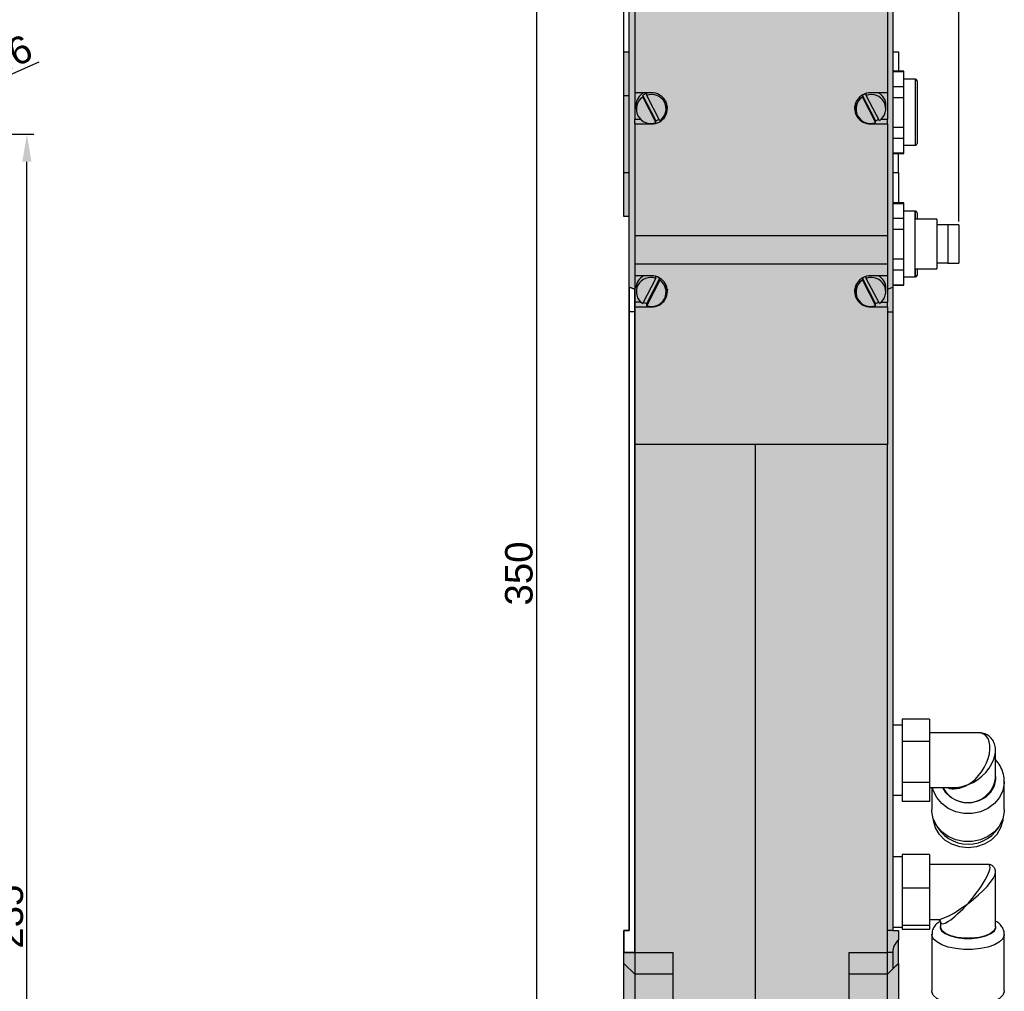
# Model space of a CAD drawing. Header units: millimetres. Extents: x 1690 to 10670, y 1931 to 4673.
# Tile 18 of 48: x 5410 to 5589, y 2395 to 2572. Entities that reach past the tile are written whole.
import ezdxf

# ---------------------------------------------------------------- set-up
doc = ezdxf.new("R2010")
doc.units = ezdxf.units.MM
doc.styles.get("Standard").update_dxf_attribs({"font": 'arial.ttf'})
doc.dimstyles.new('ISO-25', dxfattribs={"dimtxt": 2.5, "dimasz": 2.5, "dimexe": 1.25, "dimexo": 0.625, "dimtad": 1, "dimdec": 0, "dimtxsty": 'Standard', "dimcen": 2.5, "dimadec": 0, "dimazin": 0, "dimtfac": 1, "dimtdec": 0, "dimtmove": 0, "dimatfit": 3, "dimfxl": 0, "dimarcsym": 0})

# ---------------------------------------------------------------- blocks, each defined once
blk = doc.blocks.new('*D215')
at = {"color": 0, "lineweight": -2, "transparency": 16777216}
for p, q in [((5384.4, 2550.96), (5412.47, 2550.96)), ((5411.22, 2320.96), (5411.22, 2545.96)), ((5384.4, 2315.96), (5412.47, 2315.96))]:
    blk.add_line(p, q, dxfattribs=at)
at = {"color": 0, "transparency": 16777216}
for points in [[(5410.39, 2545.96), (5412.06, 2545.96), (5411.22, 2550.96)], [(5410.39, 2320.96), (5412.06, 2320.96), (5411.22, 2315.96)]]:
    blk.add_solid(points, dxfattribs=at)
at = {"layer": 'Defpoints', "color": 0, "transparency": 16777216}
for p in [(5383.77, 2550.96), (5411.22, 2550.96), (5383.77, 2315.96)]:
    blk.add_point(p, dxfattribs=at)
at = {"color": 0, "transparency": 16777216, "insert": (5408.04, 2408.46), "char_height": 5, "attachment_point": 5, "rotation": 90}
blk.add_mtext('235', dxfattribs=at)
blk = doc.blocks.new('*D222')
at = {"color": 0, "lineweight": -2, "transparency": 16777216}
for p, q in [((5413.39, 2564.06), (5391.36, 2554.31)), ((5380.75, 2549.62), (5386.79, 2552.29)), ((5376.18, 2547.6), (5371.61, 2545.58))]:
    blk.add_line(p, q, dxfattribs=at)
at = {"color": 0, "transparency": 16777216}
for points in [[(5391.03, 2555.08), (5391.7, 2553.55), (5386.79, 2552.29)], [(5375.84, 2548.36), (5376.52, 2546.84), (5380.75, 2549.62)]]:
    blk.add_solid(points, dxfattribs=at)
at = {"layer": 'Defpoints', "color": 0, "transparency": 16777216}
for p in [(5386.79, 2552.29), (5380.75, 2549.62)]:
    blk.add_point(p, dxfattribs=at)
at = {"color": 0, "transparency": 16777216, "insert": (5404.83, 2563.9), "char_height": 5, "attachment_point": 5, "rotation": 23.8629}
blk.add_mtext('%%c6.6', dxfattribs=at)
blk = doc.blocks.new('*D225')
at = {"color": 0, "lineweight": -2, "transparency": 16777216}
for p, q in [((5519.92, 2545.86), (5519.92, 2669.62)), ((5575.92, 2668.37), (5524.92, 2668.37)), ((5580.92, 2535.08), (5580.92, 2669.62))]:
    blk.add_line(p, q, dxfattribs=at)
at = {"color": 0, "transparency": 16777216}
for points in [[(5524.92, 2669.2), (5524.92, 2667.53), (5519.92, 2668.37)], [(5575.92, 2669.2), (5575.92, 2667.53), (5580.92, 2668.37)]]:
    blk.add_solid(points, dxfattribs=at)
at = {"layer": 'Defpoints', "color": 0, "transparency": 16777216}
for p in [(5519.92, 2668.37), (5519.92, 2545.24), (5580.92, 2534.46)]:
    blk.add_point(p, dxfattribs=at)
at = {"color": 0, "transparency": 16777216, "insert": (5550.42, 2671.54), "char_height": 5, "attachment_point": 5}
blk.add_mtext('61', dxfattribs=at)
blk = doc.blocks.new('*D226')
at = {"color": 0, "lineweight": -2, "transparency": 16777216}
for p, q in [((5521.29, 2645.96), (5502.77, 2645.96)), ((5504.02, 2640.96), (5504.02, 2300.96)), ((5537.39, 2295.96), (5502.77, 2295.96))]:
    blk.add_line(p, q, dxfattribs=at)
at = {"color": 0, "transparency": 16777216}
for points in [[(5503.19, 2640.96), (5504.86, 2640.96), (5504.02, 2645.96)], [(5503.19, 2300.96), (5504.86, 2300.96), (5504.02, 2295.96)]]:
    blk.add_solid(points, dxfattribs=at)
at = {"layer": 'Defpoints', "color": 0, "transparency": 16777216}
for p in [(5521.92, 2645.96), (5504.02, 2295.96), (5538.01, 2295.96)]:
    blk.add_point(p, dxfattribs=at)
at = {"color": 0, "transparency": 16777216, "insert": (5500.84, 2470.96), "char_height": 5, "attachment_point": 5, "rotation": 90}
blk.add_mtext('350', dxfattribs=at)

msp = doc.modelspace()

# ---------------------------------------------------------------- hatches: boundary and pattern name
h = msp.add_hatch(color=254)
h.dxf.hatch_style = 1
h.paths.add_polyline_path([(5543.92, 2645.47), (5521.92, 2645.47), (5521.92, 2624.81), (5543.92, 2624.81)])
h.paths.add_polyline_path([(5567.92, 2645.47), (5543.92, 2645.47), (5543.92, 2624.81), (5567.92, 2624.81)])
h.paths.add_polyline_path([(5567.92, 2624.81), (5543.92, 2624.81), (5543.92, 2609.43), (5567.92, 2609.43)])
h.paths.add_polyline_path([(5543.92, 2624.81), (5521.92, 2624.81), (5521.92, 2609.43), (5543.92, 2609.43)])
h.paths.add_polyline_path([(5521.92, 2645.47), (5520.92, 2644.53), (5520.92, 2623.87), (5521.92, 2624.81)])
h.paths.add_polyline_path([(5521.92, 2624.81), (5520.92, 2623.87), (5520.92, 2609.77), (5521.92, 2609.43)])
h.paths.add_polyline_path([(5520.92, 2621.96), (5519.92, 2621.96), (5519.92, 2616.96), (5520.92, 2616.96)])
edge = h.paths.add_edge_path()
edge.add_spline(control_points=[(5568.92, 2621.52), (5568.88, 2621.66), (5568.84, 2621.81), (5568.81, 2621.95), (5568.81, 2621.96)], knot_values=[0.74765, 0.74765, 0.74765, 0.74765, 0.981379, 1, 1, 1, 1], degree=3, periodic=0)
edge.add_spline(control_points=[(5568.81, 2621.96), (5568.77, 2622.16), (5568.75, 2622.52), (5568.86, 2622.72), (5568.92, 2622.82)], knot_values=[0, 0, 0, 0, 0.36479, 0.74765, 0.74765, 0.74765, 0.74765], degree=3, periodic=0)
edge.add_line((5568.92, 2622.82), (5568.92, 2623.87))
edge.add_line((5568.92, 2623.87), (5567.92, 2624.81))
edge.add_line((5567.92, 2624.81), (5567.92, 2609.43))
edge.add_line((5567.92, 2609.43), (5568.92, 2609.77))
edge.add_line((5568.92, 2609.77), (5568.92, 2621.52))
edge = h.paths.add_edge_path()
edge.add_line((5569.92, 2621.96), (5568.81, 2621.96))
edge.add_spline(control_points=[(5568.81, 2621.96), (5568.81, 2621.95), (5568.84, 2621.81), (5568.88, 2621.66), (5568.92, 2621.52)], knot_values=[0.74765, 0.74765, 0.74765, 0.74765, 0.76627, 1, 1, 1, 1], degree=3, periodic=0)
edge.add_line((5568.92, 2621.52), (5568.92, 2616.96))
edge.add_line((5568.92, 2616.96), (5569.92, 2616.96))
edge.add_line((5569.92, 2616.96), (5569.92, 2621.96))
h.paths.add_polyline_path([(5568.92, 2644.53), (5567.92, 2645.47), (5567.92, 2624.81), (5568.92, 2623.87)])
h.paths.add_polyline_path([(5567.92, 2645.96), (5567.92, 2645.47), (5568.92, 2644.53), (5568.92, 2644.86), (5568.92, 2644.96)])
h.paths.add_polyline_path([(5567.92, 2645.96), (5543.92, 2645.96), (5543.92, 2645.47), (5567.92, 2645.47)])
h.paths.add_polyline_path([(5543.92, 2645.96), (5521.92, 2645.96), (5521.92, 2645.47), (5543.92, 2645.47)])
h.paths.add_polyline_path([(5521.92, 2645.47), (5521.92, 2645.96), (5520.92, 2644.96), (5520.92, 2644.53)])
h.paths.add_polyline_path([(5531.42, 2606.61), (5543.92, 2606.61), (5543.92, 2609.43), (5521.92, 2609.43), (5521.92, 2574.48), (5529.29, 2574.48, -0.488452)])
h.paths.add_polyline_path([(5567.92, 2609.43), (5543.92, 2609.43), (5543.92, 2606.61), (5558.42, 2606.61, -0.488452), (5560.54, 2574.48), (5567.92, 2574.48)])
h.paths.add_polyline_path([(5558.42, 2606.61), (5543.92, 2606.61), (5531.42, 2606.61), (5532.1, 2604.05), (5557.73, 2604.05)])
edge = h.paths.add_edge_path()
edge.add_line((5558.42, 2606.61), (5557.73, 2604.05))
edge.add_arc((5546.47, 2588.79), 18.96, 5.4144, 53.5688, ccw=False)
edge.add_spline(control_points=[(5565.35, 2590.58), (5565.45, 2590.39), (5565.54, 2590.2), (5565.62, 2589.99)], knot_values=[0, 0, 0, 0, 0.22098, 0.22098, 0.22098, 0.22098], degree=3, periodic=0)
edge.add_line((5565.62, 2589.99), (5565.82, 2589.64))
edge.add_line((5565.82, 2589.64), (5565.91, 2588.91))
edge.add_line((5565.91, 2588.91), (5565.69, 2588.21))
edge.add_line((5565.69, 2588.21), (5565.61, 2588.12))
edge.add_spline(control_points=[(5565.61, 2588.12), (5565.59, 2588.07), (5565.52, 2587.84), (5565.42, 2587.61), (5565.35, 2587.44)], knot_values=[0.795861, 0.795861, 0.795861, 0.795861, 0.840193, 1, 1, 1, 1], degree=3, periodic=0)
edge.add_arc((5546.52, 2589.22), 18.92, 308.8359, 354.6141, ccw=False)
edge.add_line((5558.38, 2574.48), (5558.92, 2574.48))
edge.add_line((5558.92, 2574.48), (5560.54, 2574.48))
edge.add_arc((5546.96, 2589.72), 20.41, 311.7195, 415.8526)
h.paths.add_polyline_path([(5557.73, 2604.05), (5532.1, 2604.05, 0.213261), (5524.48, 2590.58), (5525.28, 2590.99), (5526.18, 2591.06), (5527.04, 2590.79), (5527.7, 2590.21), (5528.07, 2589.44), (5528.07, 2588.58), (5527.7, 2587.81), (5527.04, 2587.23), (5526.18, 2586.96), (5525.28, 2587.03), (5524.48, 2587.44, 0.202445), (5531.45, 2574.48), (5558.38, 2574.48, 0.202444), (5565.35, 2587.44), (5564.55, 2587.03), (5563.65, 2586.96), (5562.8, 2587.23), (5562.13, 2587.81), (5561.76, 2588.58), (5561.76, 2589.44), (5562.13, 2590.21), (5562.8, 2590.79), (5563.65, 2591.06), (5564.55, 2590.99), (5565.35, 2590.58, 0.213261)])
h.paths.add_polyline_path([(5555.44, 2595.69), (5556.49, 2593.93), (5557.21, 2592.02), (5557.57, 2590.02), (5557.57, 2588), (5557.21, 2586), (5556.49, 2584.09), (5555.44, 2582.33), (5554.09, 2580.75), (5552.47, 2579.42), (5550.63, 2578.35), (5548.64, 2577.6), (5546.53, 2577.17), (5544.38, 2577.09), (5542.24, 2577.34), (5540.18, 2577.94), (5538.26, 2578.85), (5536.53, 2580.05), (5535.04, 2581.51), (5533.83, 2583.19), (5532.94, 2585.03), (5532.4, 2586.99), (5532.22, 2589.01), (5532.4, 2591.03), (5532.94, 2592.99), (5533.83, 2594.83), (5535.04, 2596.51), (5536.53, 2597.97), (5538.26, 2599.17), (5540.18, 2600.08), (5542.24, 2600.68), (5544.38, 2600.93), (5546.53, 2600.85), (5548.64, 2600.42), (5550.63, 2599.67), (5552.47, 2598.61), (5554.09, 2597.27)], flags=16)
h.paths.add_polyline_path([(5554.52, 2596.46), (5555.73, 2594.83), (5556.64, 2593.02), (5557.2, 2591.1), (5557.42, 2589.11), (5557.42, 2589.14), (5557.27, 2587.13), (5556.76, 2585.2), (5555.92, 2583.37), (5554.76, 2581.7), (5553.32, 2580.24), (5551.63, 2579.04), (5549.75, 2578.11), (5547.74, 2577.5), (5545.64, 2577.22), (5543.52, 2577.27), (5541.44, 2577.66), (5539.46, 2578.37), (5537.64, 2579.39), (5536.03, 2580.69), (5534.67, 2582.22), (5533.61, 2583.94), (5532.87, 2585.81), (5532.48, 2587.77), (5532.45, 2589.76), (5532.77, 2591.73), (5533.45, 2593.62), (5534.45, 2595.37), (5535.76, 2596.94), (5537.33, 2598.28), (5539.12, 2599.35), (5541.07, 2600.12), (5543.14, 2600.57), (5545.26, 2600.68), (5547.36, 2600.46), (5549.4, 2599.91), (5551.31, 2599.04), (5553.03, 2597.88)], flags=0)
edge = h.paths.add_edge_path(flags=17)
edge.add_line((5532.1, 2604.05), (5531.42, 2606.61))
edge.add_arc((5542.87, 2589.72), 20.41, 124.1474, 228.2805)
edge.add_line((5529.29, 2574.48), (5530.92, 2574.48))
edge.add_line((5530.92, 2574.48), (5531.45, 2574.48))
edge.add_arc((5543.32, 2589.22), 18.92, 185.3859, 231.1641, ccw=False)
edge.add_spline(control_points=[(5524.48, 2587.44), (5524.39, 2587.68), (5524.3, 2587.91), (5524.22, 2588.15)], knot_values=[0, 0, 0, 0, 0.2102, 0.2102, 0.2102, 0.2102], degree=3, periodic=0)
edge.add_line((5524.22, 2588.15), (5524.02, 2588.48))
edge.add_line((5524.02, 2588.48), (5523.92, 2589.2))
edge.add_line((5523.92, 2589.2), (5524.12, 2589.91))
edge.add_line((5524.12, 2589.91), (5524.21, 2590.02))
edge.add_spline(control_points=[(5524.21, 2590.02), (5524.23, 2590.07), (5524.31, 2590.27), (5524.41, 2590.45), (5524.48, 2590.58)], knot_values=[0.782509, 0.782509, 0.782509, 0.782509, 0.840191, 1, 1, 1, 1], degree=3, periodic=0)
edge.add_arc((5543.36, 2588.79), 18.96, 126.4311, 174.5856, ccw=False)
h.paths.add_polyline_path([(5567.92, 2574.48), (5560.54, 2574.48), (5558.92, 2574.48), (5558.38, 2574.48), (5531.45, 2574.48), (5530.92, 2574.48), (5529.29, 2574.48), (5521.92, 2574.48), (5521.92, 2573.8), (5567.92, 2573.8)])
h.paths.add_polyline_path([(5567.92, 2573.8), (5521.92, 2573.8), (5521.92, 2558.48), (5524.92, 2558.48, -1.048214), (5524.92, 2552.84), (5521.92, 2552.84), (5521.92, 2532.45), (5567.92, 2532.45), (5567.92, 2552.84), (5564.92, 2552.84, -1.048213), (5564.92, 2558.48), (5567.92, 2558.48)])
h = msp.add_hatch(color=254)
h.dxf.hatch_style = 1
h.paths.add_polyline_path([(5521.92, 2573.8), (5521.92, 2574.48), (5521.92, 2609.43), (5520.92, 2609.77), (5520.92, 2523.08), (5521.92, 2522.74), (5521.92, 2525.16), (5521.92, 2527.32), (5521.92, 2532.45), (5521.92, 2552.84), (5521.92, 2553.7), (5521.92, 2558.48)])
h.paths.add_polyline_path([(5520.92, 2565.96), (5519.92, 2565.96), (5519.92, 2557.96), (5520.92, 2557.96)])
h.paths.add_polyline_path([(5520.92, 2557.96), (5519.92, 2557.96), (5519.92, 2543.96), (5520.92, 2543.96)])
h.paths.add_polyline_path([(5520.92, 2543.96), (5519.92, 2543.96), (5519.92, 2535.96), (5520.92, 2535.96)])
h.paths.add_polyline_path([(5568.92, 2538.93), (5568.92, 2609.77), (5567.92, 2609.43), (5567.92, 2574.48), (5567.92, 2573.8), (5567.92, 2558.48), (5567.92, 2553.7), (5567.92, 2552.84), (5567.92, 2532.45), (5567.92, 2527.32), (5567.92, 2525.16), (5567.92, 2522.74), (5568.92, 2523.08)])
h.paths.add_polyline_path([(5568.92, 2523.08), (5567.92, 2522.74), (5567.92, 2520.38), (5567.92, 2519.52), (5567.92, 2518.63), (5568.92, 2518.63)])
h.paths.add_polyline_path([(5568.92, 2518.63), (5567.92, 2518.63), (5567.92, 2494.44), (5567.92, 2405.96), (5568.92, 2405.96)])
h = msp.add_hatch(color=254)
h.dxf.hatch_style = 1
h.paths.add_polyline_path([(5537.64, 2368.36), (5532.2, 2368.36, 0.073116), (5532.2, 2367.56), (5537.64, 2367.56, 0.073116)], flags=16)
h.paths.add_polyline_path([(5557.64, 2367.56), (5552.2, 2367.56, 0.863732)])
h.paths.add_polyline_path([(5557.64, 2368.36), (5552.2, 2368.36, 0.073116), (5552.2, 2367.56), (5557.64, 2367.56, 0.073116)])
h.paths.add_polyline_path([(5531.92, 2367.96, 1), (5537.92, 2367.96, 1)])
h.paths.add_polyline_path([(5524.09, 2558.02), (5526.47, 2553.42, 0.891812)], flags=17)
h.paths.add_polyline_path([(5523.37, 2557.69, 0.891812), (5525.75, 2553.1)], flags=17)
h.paths.add_polyline_path([(5523.37, 2557.69), (5523.37, 2558.04, -0.070275), (5524.09, 2558.36), (5524.09, 2558.02, -0.891812), (5526.47, 2553.42), (5526.33, 2553.68, -0.056099), (5525.75, 2553.44), (5525.75, 2553.1, -0.081793), (5524.92, 2552.93), (5524.92, 2552.84, 1.048214), (5524.92, 2558.48), (5521.92, 2558.48), (5521.92, 2553.7), (5522.97, 2553.7, -0.470643)])
h.paths.add_polyline_path([(5522.97, 2553.7), (5521.92, 2553.7), (5521.92, 2552.84), (5524.92, 2552.84), (5524.92, 2552.93, -0.209772)], flags=17)
h.paths.add_polyline_path([(5567.92, 2558.48), (5564.92, 2558.48, 1.048213), (5564.92, 2552.84), (5564.92, 2552.93, -0.75495), (5563.37, 2557.69), (5563.37, 2558.04, -0.070277), (5564.09, 2558.36), (5564.09, 2558.02, -0.819091), (5566.81, 2553.7), (5567.92, 2553.7)])
h.paths.add_polyline_path([(5567.92, 2553.7), (5566.81, 2553.7, -0.042024), (5566.47, 2553.42), (5566.33, 2553.68, -0.056165), (5565.75, 2553.44), (5565.75, 2553.1, -0.081793), (5564.92, 2552.93), (5564.92, 2552.84), (5567.92, 2552.84)], flags=17)
h.paths.add_polyline_path([(5564.09, 2558.02), (5564.09, 2558.36, 0.070277), (5563.37, 2558.04), (5565.75, 2553.44, 0.056165), (5566.33, 2553.68)], flags=17)
h.paths.add_polyline_path([(5565.69, 2588.21), (5565.91, 2588.91), (5565.82, 2589.64), (5565.45, 2590.28), (5564.84, 2590.74), (5564.09, 2590.95), (5563.32, 2590.87), (5562.63, 2590.52), (5562.14, 2589.95), (5561.92, 2589.24), (5562.01, 2588.52), (5562.38, 2587.87), (5562.99, 2587.41), (5563.74, 2587.21), (5564.52, 2587.29), (5565.2, 2587.64)])
h.paths.add_polyline_path([(5563.72, 2588.22), (5563.28, 2588.44), (5563.44, 2588.73, 0.434534), (5563.31, 2589.11), (5563, 2589.26), (5563.23, 2589.68), (5563.55, 2589.52, 0.389611), (5563.95, 2589.65), (5564.11, 2589.94), (5564.55, 2589.72), (5564.39, 2589.43, 0.442173), (5564.53, 2589.04), (5564.53, 2589.04), (5564.83, 2588.9), (5564.6, 2588.48), (5564.28, 2588.63, 0.389592), (5563.88, 2588.51)], flags=16)
h.paths.add_polyline_path([(5527.91, 2588.95), (5527.81, 2589.68), (5527.42, 2590.32), (5526.8, 2590.76), (5526.05, 2590.95), (5525.28, 2590.86), (5524.6, 2590.49), (5524.12, 2589.91), (5523.92, 2589.2), (5524.02, 2588.48), (5524.41, 2587.84), (5525.03, 2587.39), (5525.78, 2587.2), (5526.56, 2587.3), (5527.23, 2587.66), (5527.71, 2588.25)])
h.paths.add_polyline_path([(5526.7, 2588.6), (5526.32, 2588.29), (5526.09, 2588.53, 0.394051), (5525.66, 2588.56), (5525.4, 2588.34), (5525.07, 2588.7), (5525.34, 2588.92, 0.04351), (5525.38, 2588.95), (5525.38, 2588.95), (5525.39, 2588.97, 0.351453), (5525.37, 2589.31), (5525.14, 2589.56), (5525.51, 2589.87), (5525.74, 2589.62, 0.394051), (5526.17, 2589.6), (5526.43, 2589.81), (5526.76, 2589.46), (5526.49, 2589.24, 0.390968), (5526.44, 2588.87), (5526.45, 2588.86, 0.018532), (5526.47, 2588.84)], flags=16)
h = msp.add_hatch(color=254)
h.dxf.hatch_style = 1
h.paths.add_polyline_path([(5537.64, 2368.36), (5532.2, 2368.36, 0.073116), (5532.2, 2367.56), (5537.64, 2367.56, 0.073116)])
h.paths.add_polyline_path([(5563.37, 2557.69, 0.891812), (5565.75, 2553.1)])
h.paths.add_polyline_path([(5564.09, 2558.02), (5566.47, 2553.42, 0.891811)])
h.paths.add_polyline_path([(5524.09, 2558.02), (5524.09, 2558.36, 0.070275), (5523.37, 2558.04), (5525.75, 2553.44, 0.056099), (5526.33, 2553.68)])
h = msp.add_hatch(color=254)
h.dxf.hatch_style = 1
h.paths.add_polyline_path([(5567.92, 2494.44), (5543.92, 2494.44), (5543.92, 2373.16), (5560.92, 2373.16), (5560.92, 2364.16), (5567.92, 2364.16), (5567.92, 2375.96), (5567.92, 2379.96), (5560.92, 2379.96), (5560.92, 2390.96), (5560.92, 2401.96), (5567.92, 2401.96), (5567.92, 2405.96)])
h.paths.add_polyline_path([(5543.92, 2494.44), (5521.92, 2494.44), (5521.92, 2401.96), (5528.92, 2401.96), (5528.92, 2390.96), (5528.92, 2379.96), (5521.92, 2379.96), (5521.92, 2364.16), (5528.92, 2364.16), (5528.92, 2373.16), (5543.92, 2373.16)])
h.paths.add_polyline_path([(5567.92, 2519.52), (5564.92, 2519.52, -0.458431), (5561.98, 2522.63), (5561.96, 2522.71), (5561.98, 2522.66, -0.395527), (5564.92, 2525.16), (5567.92, 2525.16), (5567.92, 2527.32), (5521.92, 2527.32), (5521.92, 2525.16), (5524.92, 2525.16, -1.048214), (5524.92, 2519.52), (5521.92, 2519.52), (5521.92, 2494.44), (5543.92, 2494.44), (5567.92, 2494.44)])
h.paths.add_polyline_path([(5567.92, 2532.45), (5521.92, 2532.45), (5521.92, 2527.32), (5567.92, 2527.32)])
h = msp.add_hatch(color=254)
h.dxf.hatch_style = 1
h.paths.add_polyline_path([(5526.47, 2524.38), (5524.09, 2519.78, 0.891812)], flags=17)
h.paths.add_polyline_path([(5525.75, 2524.71, 0.891813), (5523.37, 2520.11)], flags=17)
h.paths.add_polyline_path([(5525.75, 2524.71), (5525.75, 2525.05, -0.070286), (5526.47, 2524.72), (5526.47, 2524.38, -0.75495), (5524.92, 2519.61), (5524.92, 2519.52, 1.048214), (5524.92, 2525.16), (5521.92, 2525.16), (5521.92, 2520.38), (5521.92, 2519.52), (5524.92, 2519.52), (5524.92, 2519.61, -0.081793), (5524.09, 2519.78), (5524.09, 2520.12, -0.05617), (5523.5, 2520.37), (5523.37, 2520.11, -0.891813)])
h.paths.add_polyline_path([(5526.47, 2524.72, 0.070286), (5525.75, 2525.05), (5525.75, 2524.71), (5523.5, 2520.37, 0.05617), (5524.09, 2520.12)], flags=17)
h.paths.add_polyline_path([(5567.92, 2520.38), (5567.92, 2525.16), (5564.92, 2525.16, 1.048214), (5564.92, 2519.52), (5564.92, 2519.61, -0.75495), (5563.37, 2524.38), (5563.37, 2524.72, -0.070286), (5564.09, 2525.05), (5564.09, 2524.71, -0.891813), (5566.47, 2520.11), (5566.33, 2520.37, -0.05617), (5565.75, 2520.12), (5565.75, 2519.78, -0.081793), (5564.92, 2519.61), (5564.92, 2519.52), (5567.92, 2519.52)])
h.paths.add_polyline_path([(5564.09, 2524.71), (5566.47, 2520.11, 0.891813)], flags=17)
h.paths.add_polyline_path([(5564.09, 2524.71), (5564.09, 2525.05, 0.070286), (5563.37, 2524.72), (5565.75, 2520.12, 0.05617), (5566.33, 2520.37)], flags=17)
h.paths.add_polyline_path([(5563.37, 2524.38, 0.75495), (5564.92, 2519.61, 0.081793), (5565.75, 2519.78)], flags=17)
h = msp.add_hatch(color=254)
h.dxf.hatch_style = 1
h.paths.add_polyline_path([(5520.92, 2405.96), (5519.92, 2405.96), (5519.92, 2401.96), (5521.92, 2401.96), (5521.92, 2522.74), (5520.92, 2523.08), (5520.92, 2518.63)], flags=16)
edge = h.paths.add_edge_path()
edge.add_line((5520.92, 2405.96), (5519.92, 2405.96))
edge.add_line((5520.92, 2518.63), (5520.92, 2405.96))
edge.add_line((5520.92, 2523.08), (5520.92, 2518.63))
edge.add_line((5521.92, 2522.74), (5520.92, 2523.08))
edge.add_line((5521.92, 2401.96), (5521.92, 2522.74))
edge.add_line((5519.92, 2401.96), (5521.92, 2401.96))
edge.add_line((5519.92, 2405.96), (5519.92, 2401.96))
h.paths.add_polyline_path([(5519.92, 2405.96), (5519.92, 2401.96)], flags=0)
h.paths.add_polyline_path([(5519.92, 2405.96), (5519.92, 2401.96)], flags=0)
edge = h.paths.add_edge_path(flags=0)
edge.add_line((5519.92, 2401.96), (5519.92, 2405.96))
h = msp.add_hatch(color=254)
h.dxf.hatch_style = 1
h.paths.add_polyline_path([(5521.92, 2331.96), (5520.92, 2331.04), (5520.92, 2324.63), (5521.92, 2324.63)])
h.paths.add_polyline_path([(5521.92, 2342.96), (5520.92, 2342.96), (5520.92, 2331.04), (5521.92, 2331.96)])
h.paths.add_polyline_path([(5521.92, 2359.16), (5521.92, 2364.16), (5521.92, 2379.96), (5519.92, 2379.96), (5519.92, 2375.96), (5520.92, 2375.96), (5520.92, 2342.96), (5521.92, 2342.96)])
h.paths.add_polyline_path([(5521.92, 2383.96), (5519.92, 2381.96), (5519.92, 2379.96), (5521.92, 2379.96)])
h.paths.add_polyline_path([(5521.92, 2397.96), (5519.92, 2399.96), (5519.92, 2381.96), (5521.92, 2383.96)])
h.paths.add_polyline_path([(5528.92, 2390.96), (5528.92, 2397.96), (5521.92, 2397.96), (5521.92, 2383.96), (5528.92, 2383.96)])
h.paths.add_polyline_path([(5528.92, 2383.96), (5521.92, 2383.96), (5521.92, 2379.96), (5528.92, 2379.96)])
h.paths.add_polyline_path([(5528.92, 2401.96), (5521.92, 2401.96), (5521.92, 2397.96), (5528.92, 2397.96)])
h.paths.add_polyline_path([(5521.92, 2401.96), (5519.92, 2401.96), (5519.92, 2399.96), (5521.92, 2397.96)])
h.paths.add_polyline_path([(5567.92, 2401.96), (5560.92, 2401.96), (5560.92, 2397.96), (5567.92, 2397.96)])
h.paths.add_polyline_path([(5569.92, 2404.19), (5569.92, 2405.96), (5568.92, 2405.96), (5567.92, 2405.96), (5567.92, 2401.96), (5568.92, 2401.96, -0.213422)])
h.paths.add_polyline_path([(5568.92, 2401.96), (5567.92, 2401.96), (5567.92, 2397.96), (5568.92, 2398.96)])
h.paths.add_polyline_path([(5569.92, 2404.19, 0.213422), (5568.92, 2401.96), (5568.92, 2398.96), (5568.98, 2399.02), (5569.18, 2399.22), (5569.49, 2399.53), (5569.92, 2399.96)])
h.paths.add_polyline_path([(5569.92, 2399.96), (5569.49, 2399.53), (5569.18, 2399.22), (5568.98, 2399.02), (5568.92, 2398.96), (5567.92, 2397.96), (5567.92, 2383.96), (5569.92, 2381.96)])
h.paths.add_polyline_path([(5567.92, 2397.96), (5560.92, 2397.96), (5560.92, 2390.96), (5560.92, 2383.96), (5567.92, 2383.96)])
h.paths.add_polyline_path([(5567.92, 2383.96), (5560.92, 2383.96), (5560.92, 2379.96), (5567.92, 2379.96)])
h.paths.add_polyline_path([(5569.92, 2381.96), (5567.92, 2383.96), (5567.92, 2379.96), (5569.92, 2379.96)])
h.paths.add_polyline_path([(5569.92, 2379.96), (5567.92, 2379.96), (5567.92, 2375.96), (5568.92, 2375.96), (5569.92, 2375.96)])
h.paths.add_polyline_path([(5568.92, 2342.96), (5567.92, 2342.96), (5567.92, 2331.96), (5568.92, 2331.04)])
h.paths.add_polyline_path([(5568.92, 2375.96), (5567.92, 2375.96), (5567.92, 2364.16), (5567.92, 2359.16), (5567.92, 2342.96), (5568.92, 2342.96)])
h.paths.add_polyline_path([(5567.64, 2322.36), (5562.2, 2322.36, 0.073116), (5562.2, 2321.56), (5567.64, 2321.56, 0.073116)])
h.paths.add_polyline_path([(5527.64, 2322.36), (5522.2, 2322.36, 0.073116), (5522.2, 2321.56), (5527.64, 2321.56, 0.073116)])
h.paths.add_polyline_path([(5522.92, 2309.06, 1), (5526.92, 2309.06, 1)])
h.paths.add_polyline_path([(5525.52, 2309.08), (5525.43, 2309.25, 0.414213), (5525.22, 2308.59), (5525.39, 2308.68, -0.414213)], flags=16)
h.paths.add_polyline_path([(5525.29, 2309.53, -0.414212), (5524.89, 2309.66), (5524.72, 2309.57, 0.414214), (5525.38, 2309.36)], flags=16)
h.paths.add_polyline_path([(5524.54, 2308.58, -0.414212), (5524.94, 2308.45), (5525.11, 2308.54, 0.414215), (5524.45, 2308.75)], flags=16)
h.paths.add_polyline_path([(5524.44, 2309.43), (5524.61, 2309.52), (5524.61, 2309.52, -0.414696), (5524.4, 2308.86), (5524.4, 2308.86), (5524.26, 2308.79), (5524.31, 2308.68), (5524.23, 2308.42), (5524, 2308.87), (5524.31, 2309.03, 0.413356)], flags=16)
h.paths.add_polyline_path([(5524.73, 2309.97), (5524.65, 2309.71), (5524.54, 2309.66), (5524.28, 2309.74)], flags=16)
h.paths.add_polyline_path([(5525.6, 2309.69), (5525.83, 2309.24), (5525.57, 2309.33), (5525.52, 2309.43)], flags=16)
h.paths.add_polyline_path([(5525.55, 2308.37), (5525.1, 2308.14), (5525.19, 2308.4), (5525.29, 2308.45)], flags=16)
h.paths.add_polyline_path([(5566.92, 2309.06, 1), (5562.92, 2309.06, 1)])
h.paths.add_polyline_path([(5565.19, 2309.59), (5565.46, 2309.81), (5565.78, 2309.42), (5565.5, 2309.2, 0.414214), (5565.45, 2308.78), (5565.67, 2308.51), (5565.28, 2308.2), (5565.06, 2308.47, 0.4134), (5564.64, 2308.52), (5564.52, 2308.67), (5564.52, 2308.67, -0.414444), (5565.21, 2308.59), (5565.31, 2308.47), (5565.4, 2308.54), (5565.3, 2308.66), (5565.3, 2308.66, -0.413704), (5565.38, 2309.35), (5565.51, 2309.45), (5565.43, 2309.54), (5565.31, 2309.44), (5565.19, 2309.59, -0.413708), (5564.77, 2309.64), (5564.77, 2309.64), (5564.77, 2309.64, 0.414215)], flags=16)
h.paths.add_polyline_path([(5564.06, 2308.69), (5564.33, 2308.91, 0.414216), (5564.38, 2309.33), (5564.16, 2309.61), (5564.55, 2309.92), (5564.52, 2309.65), (5564.43, 2309.57), (5564.53, 2309.45, -0.414033), (5564.45, 2308.76), (5564.33, 2308.66), (5564.4, 2308.57), (5564.37, 2308.3)], flags=16)
h.paths.add_polyline_path([(5537.64, 2367.56), (5532.2, 2367.56, 0.863732)])
h.paths.add_polyline_path([(5532.2, 2368.36), (5537.64, 2368.36, 0.863731)])
h.paths.add_polyline_path([(5551.92, 2367.96, 1), (5557.92, 2367.96, 1)])
h.paths.add_polyline_path([(5552.2, 2367.56), (5557.64, 2367.56, 0.073116), (5557.64, 2368.36), (5552.2, 2368.36, 0.073116)], flags=16)
h.paths.add_polyline_path([(5557.64, 2367.56), (5552.2, 2367.56, 0.863732)], flags=16)

# ---------------------------------------------------------------- linework, layer by layer
for p, q in [((5520.92, 2523.08), (5520.92, 2609.77)), ((5568.92, 2609.77), (5568.92, 2538.93)), ((5521.92, 2573.8), (5521.92, 2558.48)), ((5567.92, 2573.8), (5567.92, 2558.48)), ((5519.92, 2565.96), (5520.92, 2565.96)), ((5519.92, 2557.96), (5519.92, 2565.96)), ((5568.92, 2565.96), (5569.92, 2565.96)), ((5569.92, 2565.96), (5569.92, 2562.46)), ((5570.92, 2562.46), (5568.92, 2562.46)), ((5568.92, 2562.37), (5570.92, 2562.37)), ((5570.92, 2562.37), (5570.92, 2562.46)), ((5570.92, 2559.67), (5570.92, 2562.37)), ((5573.02, 2560.96), (5570.92, 2560.96)), ((5573.02, 2548.96), (5573.02, 2560.96)), ((5573.32, 2560.66), (5573.32, 2549.26)), ((5568.92, 2559.67), (5570.92, 2559.67)), ((5570.92, 2557.65), (5570.92, 2559.67)), ((5520.92, 2557.96), (5519.92, 2557.96)), ((5519.92, 2543.96), (5519.92, 2557.96)), ((5524.92, 2558.48), (5521.92, 2558.48)), ((5521.92, 2558.48), (5521.92, 2553.7)), ((5523.37, 2558.04), (5523.37, 2557.69)), ((5525.75, 2553.44), (5523.37, 2558.04)), ((5523.37, 2557.69), (5525.75, 2553.1)), ((5524.09, 2558.02), (5524.09, 2558.36)), ((5526.47, 2553.42), (5524.09, 2558.02)), ((5563.37, 2558.04), (5563.37, 2557.69)), ((5565.75, 2553.44), (5563.37, 2558.04)), ((5563.37, 2557.69), (5565.75, 2553.1)), ((5564.09, 2558.02), (5564.09, 2558.36)), ((5566.47, 2553.42), (5564.09, 2558.02)), ((5567.92, 2558.48), (5564.92, 2558.48)), ((5567.92, 2558.48), (5567.92, 2553.7)), ((5568.92, 2557.65), (5570.92, 2557.65)), ((5570.92, 2552.26), (5570.92, 2557.65)), ((5522.17, 2556.24), (5522.17, 2555.56)), ((5527.67, 2555.56), (5527.67, 2556.24)), ((5562.17, 2556.24), (5562.17, 2555.56)), ((5567.67, 2555.56), (5567.67, 2556.24)), ((5521.92, 2553.7), (5523.01, 2553.7)), ((5521.92, 2552.84), (5521.92, 2553.7)), ((5525.75, 2553.1), (5525.75, 2553.44)), ((5565.75, 2553.1), (5565.75, 2553.44)), ((5566.82, 2553.7), (5567.92, 2553.7)), ((5567.92, 2552.84), (5567.92, 2553.7)), ((5521.92, 2552.84), (5524.92, 2552.84)), ((5521.92, 2552.84), (5521.92, 2532.45)), ((5524.92, 2552.97), (5524.92, 2552.84)), ((5564.92, 2552.97), (5564.92, 2552.84)), ((5564.92, 2552.84), (5567.92, 2552.84)), ((5567.92, 2552.84), (5567.92, 2532.45)), ((5568.92, 2552.26), (5570.92, 2552.26)), ((5570.92, 2550.24), (5570.92, 2552.26)), ((5568.92, 2550.24), (5570.92, 2550.24)), ((5570.92, 2547.55), (5570.92, 2550.24)), ((5570.92, 2548.96), (5573.02, 2548.96)), ((5568.92, 2547.55), (5570.92, 2547.55)), ((5568.92, 2547.46), (5570.92, 2547.46)), ((5569.92, 2543.96), (5569.92, 2547.46)), ((5570.92, 2547.46), (5570.92, 2547.55)), ((5519.92, 2543.96), (5520.92, 2543.96)), ((5519.92, 2535.96), (5519.92, 2543.96)), ((5568.92, 2543.96), (5569.92, 2543.96)), ((5569.92, 2543.96), (5569.92, 2538.46)), ((5568.92, 2538.93), (5568.92, 2523.08)), ((5570.92, 2538.46), (5568.92, 2538.46)), ((5568.92, 2538.37), (5570.92, 2538.37)), ((5570.92, 2538.37), (5570.92, 2538.46)), ((5570.92, 2535.67), (5570.92, 2538.37)), ((5520.92, 2535.96), (5519.92, 2535.96)), ((5568.92, 2535.67), (5570.92, 2535.67)), ((5572.92, 2536.96), (5570.92, 2536.96)), ((5570.92, 2533.65), (5570.92, 2535.67)), ((5573.02, 2536.96), (5572.92, 2536.96)), ((5572.92, 2536.96), (5572.92, 2530.96)), ((5576.92, 2535.46), (5572.92, 2535.46)), ((5573.02, 2535.46), (5573.02, 2536.96)), ((5573.32, 2536.66), (5573.32, 2535.46)), ((5576.92, 2535.46), (5576.92, 2530.96)), ((5568.92, 2533.65), (5570.92, 2533.65)), ((5570.92, 2528.26), (5570.92, 2533.65)), ((5578.92, 2534.46), (5576.92, 2534.46)), ((5580.92, 2534.46), (5578.92, 2534.46)), ((5578.92, 2534.46), (5578.92, 2527.46)), ((5580.92, 2534.46), (5580.92, 2530.96)), ((5567.92, 2532.45), (5521.92, 2532.45)), ((5521.92, 2532.45), (5521.92, 2527.32)), ((5567.92, 2532.45), (5567.92, 2527.32)), ((5572.92, 2530.96), (5572.92, 2524.96)), ((5576.92, 2530.96), (5576.92, 2526.46)), ((5580.92, 2530.96), (5580.92, 2527.46)), ((5568.92, 2528.26), (5570.92, 2528.26)), ((5570.92, 2526.24), (5570.92, 2528.26)), ((5567.92, 2527.32), (5521.92, 2527.32)), ((5521.92, 2527.32), (5521.92, 2525.16)), ((5567.92, 2527.32), (5567.92, 2525.16)), ((5572.92, 2526.46), (5576.92, 2526.46)), ((5573.02, 2524.96), (5573.02, 2526.46)), ((5573.32, 2526.46), (5573.32, 2525.26)), ((5578.92, 2527.46), (5576.92, 2527.46)), ((5578.92, 2527.46), (5580.92, 2527.46)), ((5524.92, 2525.16), (5521.92, 2525.16)), ((5521.92, 2525.16), (5521.92, 2520.38)), ((5523.37, 2520.11), (5525.75, 2524.71)), ((5524.09, 2520.12), (5526.47, 2524.72)), ((5525.75, 2524.71), (5525.75, 2525.05)), ((5526.47, 2524.72), (5526.47, 2524.38)), ((5563.37, 2524.72), (5563.37, 2524.38)), ((5565.75, 2520.12), (5563.37, 2524.72)), ((5564.09, 2524.71), (5564.09, 2525.05)), ((5566.47, 2520.11), (5564.09, 2524.71)), ((5567.92, 2525.16), (5564.92, 2525.16)), ((5567.92, 2525.16), (5567.92, 2520.38)), ((5568.92, 2526.24), (5570.92, 2526.24)), ((5570.92, 2523.55), (5570.92, 2526.24)), ((5570.92, 2524.96), (5572.92, 2524.96)), ((5572.92, 2524.96), (5573.02, 2524.96)), ((5521.92, 2522.74), (5520.92, 2523.08)), ((5520.92, 2518.63), (5520.92, 2523.08)), ((5526.47, 2524.38), (5524.09, 2519.78)), ((5527.67, 2522.93), (5527.67, 2522.24)), ((5562.17, 2522.93), (5562.17, 2522.24)), ((5563.37, 2524.38), (5565.75, 2519.78)), ((5567.67, 2522.24), (5567.67, 2522.93)), ((5567.92, 2522.74), (5568.92, 2523.08)), ((5568.92, 2523.55), (5570.92, 2523.55)), ((5568.92, 2523.46), (5570.92, 2523.46)), ((5568.92, 2523.08), (5568.92, 2518.63)), ((5570.92, 2523.46), (5570.92, 2523.55)), ((5521.92, 2519.52), (5521.92, 2520.38)), ((5523.01, 2520.38), (5521.92, 2520.38)), ((5521.92, 2519.52), (5524.92, 2519.52)), ((5521.92, 2519.52), (5521.92, 2494.44)), ((5524.09, 2519.78), (5524.09, 2520.12)), ((5524.92, 2519.66), (5524.92, 2519.52)), ((5564.92, 2519.66), (5564.92, 2519.52)), ((5564.92, 2519.52), (5567.92, 2519.52)), ((5565.75, 2519.78), (5565.75, 2520.12)), ((5566.82, 2520.38), (5567.92, 2520.38)), ((5567.92, 2519.52), (5567.92, 2520.38)), ((5567.92, 2519.52), (5567.92, 2494.44)), ((5521.92, 2518.63), (5520.92, 2518.63)), ((5520.92, 2405.96), (5520.92, 2518.63)), ((5567.92, 2518.63), (5568.92, 2518.63)), ((5568.92, 2518.63), (5568.92, 2405.96)), ((5567.92, 2494.44), (5521.92, 2494.44)), ((5521.92, 2494.44), (5521.92, 2401.96)), ((5543.92, 2373.16), (5543.92, 2494.44)), ((5567.92, 2405.96), (5567.92, 2494.44)), ((5575.62, 2444.45), (5570.62, 2444.45)), ((5570.62, 2444.45), (5570.62, 2440.37)), ((5575.62, 2444.45), (5575.62, 2440.37)), ((5570.62, 2443.36), (5568.92, 2443.36)), ((5584.43, 2441.96), (5575.62, 2441.96)), ((5575.62, 2440.37), (5570.62, 2440.37)), ((5570.62, 2440.37), (5570.62, 2432.87)), ((5575.62, 2440.37), (5575.62, 2432.87)), ((5587.62, 2433.78), (5587.62, 2438.77)), ((5575.62, 2432.87), (5570.62, 2432.87)), ((5570.62, 2432.87), (5570.62, 2429.46)), ((5575.62, 2432.87), (5575.62, 2429.46)), ((5575.62, 2431.96), (5579.89, 2431.96)), ((5576.02, 2431.96), (5576.02, 2427.96)), ((5589.22, 2427.96), (5589.22, 2433.1)), ((5568.92, 2430.56), (5570.62, 2430.56)), ((5575.62, 2429.46), (5570.62, 2429.46)), ((5570.62, 2419.36), (5568.92, 2419.36)), ((5575.62, 2419.78), (5570.62, 2419.78)), ((5570.62, 2419.78), (5570.62, 2413.67)), ((5575.62, 2419.78), (5575.62, 2413.67)), ((5586.25, 2417.96), (5575.62, 2417.96)), ((5587.62, 2406.59), (5587.62, 2416.6)), ((5575.62, 2413.67), (5570.62, 2413.67)), ((5570.62, 2413.67), (5570.62, 2406.84)), ((5575.62, 2413.67), (5575.62, 2406.84)), ((5568.92, 2406.56), (5570.62, 2406.56)), ((5575.62, 2406.84), (5570.62, 2406.84)), ((5570.62, 2406.84), (5570.62, 2406.13)), ((5575.62, 2407.96), (5577.16, 2407.96)), ((5575.62, 2406.84), (5575.62, 2406.13)), ((5577.62, 2407.5), (5577.62, 2406.59)), ((5519.92, 2401.96), (5519.92, 2405.96)), ((5519.92, 2405.96), (5520.92, 2405.96)), ((5567.92, 2401.96), (5567.92, 2405.96)), ((5568.92, 2405.96), (5567.92, 2405.96)), ((5568.92, 2405.96), (5569.92, 2405.96)), ((5569.92, 2405.96), (5569.92, 2404.19)), ((5575.62, 2406.13), (5570.62, 2406.13)), ((5576.02, 2405.22), (5576.02, 2394.95)), ((5589.22, 2394.95), (5589.22, 2405.22)), ((5569.92, 2399.96), (5569.92, 2404.19)), ((5519.92, 2401.96), (5521.92, 2401.96)), ((5519.92, 2399.96), (5519.92, 2401.96)), ((5521.92, 2401.96), (5528.92, 2401.96)), ((5521.92, 2401.96), (5521.92, 2397.96)), ((5528.92, 2390.96), (5528.92, 2401.96)), ((5560.92, 2401.96), (5567.92, 2401.96)), ((5560.92, 2401.96), (5560.92, 2390.96)), ((5567.92, 2397.96), (5567.92, 2401.96)), ((5568.92, 2401.96), (5567.92, 2401.96)), ((5568.92, 2401.96), (5568.92, 2398.96)), ((5519.92, 2399.96), (5521.92, 2397.96)), ((5519.92, 2381.96), (5519.92, 2399.96)), ((5569.92, 2399.96), (5569.92, 2381.96)), ((5521.92, 2397.96), (5521.92, 2383.96)), ((5528.92, 2397.96), (5521.92, 2397.96)), ((5567.92, 2397.96), (5560.92, 2397.96)), ((5568.92, 2398.96), (5567.92, 2397.96)), ((5567.92, 2383.96), (5567.92, 2397.96))]:
    msp.add_line(p, q)
at = {"color": 7}
for p, q in [((5520.92, 2523.08), (5521.92, 2522.74)), ((5520.92, 2405.96), (5520.92, 2523.08)), ((5520.92, 2405.96), (5520.92, 2523.08)), ((5520.92, 2523.08), (5521.92, 2522.74)), ((5521.92, 2522.74), (5520.92, 2523.08)), ((5520.92, 2523.08), (5520.92, 2518.63)), ((5521.92, 2522.74), (5521.92, 2401.96)), ((5521.92, 2522.74), (5521.92, 2401.96)), ((5521.92, 2401.96), (5521.92, 2522.74)), ((5520.92, 2518.63), (5520.92, 2405.96)), ((5519.92, 2401.96), (5519.92, 2405.96)), ((5519.92, 2405.96), (5520.92, 2405.96)), ((5519.92, 2401.96), (5519.92, 2405.96)), ((5519.92, 2405.96), (5520.92, 2405.96)), ((5520.92, 2405.96), (5519.92, 2405.96)), ((5519.92, 2405.96), (5519.92, 2401.96)), ((5520.92, 2405.96), (5519.92, 2405.96)), ((5519.92, 2405.96), (5519.92, 2401.96)), ((5521.92, 2401.96), (5519.92, 2401.96)), ((5521.92, 2401.96), (5519.92, 2401.96)), ((5519.92, 2401.96), (5521.92, 2401.96))]:
    msp.add_line(p, q, dxfattribs=at)
at = {"flags": 128}
for points in [[(5527.53, 2557.04), (5527.62, 2556.69), (5527.67, 2556.24)], [(5562.17, 2556.24), (5562.17, 2556.27), (5562.3, 2557.04)], [(5527.66, 2555.38), (5527.87, 2556.03), (5527.88, 2556.09)], [(5561.95, 2556.09), (5561.96, 2556.03), (5562.17, 2555.38)], [(5527.67, 2522.93), (5527.67, 2522.95), (5527.53, 2523.73)], [(5562.17, 2522.93), (5562.17, 2522.95), (5562.3, 2523.73)], [(5527.88, 2522.77), (5527.87, 2522.71), (5527.66, 2522.06)], [(5561.95, 2522.77), (5561.96, 2522.71), (5562.17, 2522.06)], [(5577.94, 2431.96), (5578.45, 2431.16), (5579.4, 2430.25), (5580.58, 2429.61), (5581.92, 2429.28), (5583.31, 2429.28), (5584.65, 2429.61), (5585.83, 2430.25), (5586.78, 2431.16), (5587.42, 2432.26), (5587.7, 2433.47), (5587.62, 2434.67)], [(5589.22, 2433.07), (5589.21, 2432.75), (5588.94, 2431.41), (5588.33, 2430.16), (5587.42, 2429.06), (5586.24, 2428.18), (5584.87, 2427.57), (5583.38, 2427.26), (5581.85, 2427.26), (5580.36, 2427.57), (5578.99, 2428.18), (5577.82, 2429.06), (5576.9, 2430.16), (5576.29, 2431.41), (5576.14, 2431.96)], [(5589.22, 2427.96), (5589.21, 2427.62), (5588.94, 2426.28), (5588.33, 2425.02), (5587.42, 2423.93), (5586.24, 2423.05), (5584.87, 2422.44), (5583.38, 2422.12), (5581.85, 2422.12), (5580.36, 2422.44), (5578.99, 2423.05), (5577.82, 2423.93), (5576.9, 2425.02), (5576.29, 2426.28), (5576.03, 2427.62), (5576.02, 2427.96)], [(5588.96, 2426.33), (5588.92, 2425.96), (5588.55, 2424.64), (5587.84, 2423.43), (5586.83, 2422.41), (5585.57, 2421.64), (5584.14, 2421.15), (5582.62, 2420.99), (5581.1, 2421.15), (5579.67, 2421.64), (5578.41, 2422.41), (5577.39, 2423.43), (5576.68, 2424.64), (5576.31, 2425.96), (5576.28, 2426.33)], [(5577.62, 2407.01), (5577.53, 2406.44), (5577.81, 2405.88), (5578.45, 2405.37), (5579.4, 2404.95), (5580.58, 2404.65), (5581.92, 2404.49), (5583.31, 2404.49), (5584.65, 2404.65), (5585.83, 2404.95), (5586.78, 2405.37), (5587.42, 2405.88), (5587.7, 2406.44), (5587.62, 2407.01)], [(5587.62, 2406.59), (5587.6, 2406.45), (5587.33, 2405.89), (5586.7, 2405.39), (5585.77, 2404.98), (5584.61, 2404.68), (5583.3, 2404.53), (5581.94, 2404.53), (5580.62, 2404.68), (5579.46, 2404.98), (5578.53, 2405.39), (5577.9, 2405.89), (5577.63, 2406.45), (5577.62, 2406.59)], [(5589.22, 2405.22), (5589.21, 2405.07), (5588.94, 2404.44), (5588.33, 2403.85), (5587.42, 2403.34), (5586.24, 2402.93), (5584.87, 2402.65), (5583.38, 2402.5), (5581.85, 2402.5), (5580.36, 2402.65), (5578.99, 2402.93), (5577.82, 2403.34), (5576.9, 2403.85), (5576.29, 2404.44), (5576.03, 2405.07), (5576.02, 2405.25)], [(5568.92, 2398.96), (5568.98, 2399.02), (5569.18, 2399.22), (5569.49, 2399.53), (5569.92, 2399.96)], [(5589.22, 2394.95), (5589.21, 2394.79), (5588.94, 2394.16), (5588.33, 2393.57), (5587.42, 2393.06), (5586.24, 2392.66), (5584.87, 2392.37), (5583.38, 2392.22), (5581.85, 2392.22), (5580.36, 2392.37), (5578.99, 2392.66), (5577.82, 2393.06), (5576.9, 2393.57), (5576.29, 2394.16), (5576.03, 2394.79), (5576.02, 2394.95)]]:
    msp.add_lwpolyline(points, dxfattribs=at)
for centre, radius, start, end in [((5573.02, 2560.66), 0.3, 0, 90), ((5524.71, 2556.22), 2.55, 117.4084, 179.4717), ((5524.82, 2555.53), 2.61, 123.9049, 290.8128), ((5524.89, 2555.65), 2.83, 106.5158, 122.5953), ((5525.01, 2555.59), 2.61, 303.9049, 110.8128), ((5525.05, 2555.66), 2.82, 267.3031, 92.6969), ((5564.78, 2555.66), 2.82, 87.3031, 272.6969), ((5564.82, 2555.53), 2.61, 123.9049, 290.8128), ((5564.89, 2555.65), 2.83, 106.5157, 122.5955), ((5565.01, 2555.59), 2.61, 303.905, 110.8127), ((5565.1, 2556.21), 2.57, 0.7766, 62.3433), ((5524.94, 2556.16), 2.84, 286.5314, 299.3748), ((5564.94, 2556.15), 2.83, 286.5256, 299.901), ((5573.02, 2549.26), 0.3, 270, 0), ((5573.02, 2536.66), 0.3, 0, 90), ((5524.73, 2522.89), 2.57, 117.6569, 179.2235), ((5524.82, 2522.27), 2.61, 69.1871, 236.0951), ((5525.05, 2522.34), 2.82, 267.3031, 92.6969), ((5524.94, 2522.34), 2.83, 57.4025, 73.4843), ((5564.78, 2522.34), 2.82, 87.3031, 272.6969), ((5564.89, 2522.34), 2.83, 106.5157, 122.5975), ((5565.01, 2522.27), 2.61, 303.9049, 110.8129), ((5565.1, 2522.89), 2.57, 0.7765, 62.3431), ((5573.02, 2525.26), 0.3, 270, 0), ((5525.01, 2522.21), 2.61, 249.1872, 56.0951), ((5564.82, 2522.21), 2.61, 123.9049, 290.8128), ((5524.89, 2522.84), 2.83, 240.0996, 253.4761), ((5564.94, 2522.84), 2.83, 286.5239, 299.9004), ((5582.56, 2434.31), 5.09, 207.627, 353.9267), ((5582.62, 2428.23), 6.58, 204.56, 335.44), ((5571.92, 2401.96), 3, 131.8103, 180)]:
    msp.add_arc(centre, radius, start, end)
for centre, major_axis, ratio, start_param, end_param in [((5582.62, 2436.96), (2.92, 4.7), 0.581549, 3.959481, 6.629556), ((5582.62, 2436.96), (4.28, 3.86), 0.670771, 5.577191, 5.738578), ((5582.62, 2436.96), (4.28, 3.86), 0.670771, 4.167782, 5.577191), ((5582.62, 2436.96), (4.27, 4.64), 0.559469, 3.324366, 4.16611), ((5582.62, 2436.96), (5.57, 3.76), 0.591355, 3.861202, 4.33272), ((5582.62, 2412.96), (3.86, 4.93), 0.211722, 4.448236, 6.475764), ((5582.62, 2412.96), (4.89, 3.99), 0.260632, 4.50282, 6.030398), ((5582.62, 2412.96), (4.89, 3.99), 0.260632, 6.030398, 6.073616), ((5582.62, 2412.96), (5.91, 4.84), 0.213623, 3.396872, 4.539276), ((5582.62, 2412.96), (4.89, 5.77), 0.181507, 2.930502, 4.501299)]:
    msp.add_ellipse(centre, major_axis=major_axis, ratio=ratio, start_param=start_param, end_param=end_param)
for points, knots in [([(5587.54, 2438), (5587.55, 2438.03), (5587.66, 2438.43), (5587.63, 2439.21), (5587.39, 2440.21), (5586.84, 2441.04), (5586.08, 2441.62), (5585.23, 2441.93), (5584.64, 2441.94), (5584.36, 2441.94)], [0, 0, 0, 0, 0.015155, 0.17719, 0.341352, 0.507715, 0.6741, 0.844869, 1, 1, 1, 1]), ([(5589.19, 2433.06), (5589.2, 2433.17), (5589.24, 2433.73), (5589.02, 2434.72), (5588.48, 2435.94), (5587.98, 2436.72), (5587.63, 2437.03), (5587.62, 2437.04)], [0, 0, 0, 0, 0.078326, 0.382787, 0.686503, 0.990922, 1, 1, 1, 1]), ([(5587.59, 2416.43), (5587.6, 2416.56), (5587.63, 2416.87), (5587.44, 2417.38), (5587.02, 2417.79), (5586.53, 2417.96), (5586.25, 2417.95), (5586.12, 2417.94)], [0, 0, 0, 0, 0.171879, 0.398663, 0.61566, 0.824194, 1, 1, 1, 1]), ([(5577.54, 2407.6), (5577.36, 2407.5), (5576.92, 2407.24), (5576.43, 2406.65), (5576.07, 2405.94), (5576.05, 2405.46), (5576.05, 2405.27)], [0, 0, 0, 0, 0.20317, 0.516117, 0.801981, 1, 1, 1, 1]), ([(5577.19, 2407.96), (5577.19, 2407.96), (5577.16, 2407.96), (5577.49, 2407.86), (5577.62, 2407.52), (5577.62, 2407.53), (5577.61, 2407.53)], [0, 0, 0, 0, 0.150513, 0.49668, 0.839755, 1, 1, 1, 1]), ([(5589.19, 2405.22), (5589.19, 2405.3), (5589.23, 2405.67), (5589, 2406.3), (5588.53, 2406.99), (5588.06, 2407.44), (5587.7, 2407.63), (5587.62, 2407.67)], [0, 0, 0, 0, 0.080447, 0.35453, 0.621848, 0.911398, 1, 1, 1, 1])]:
    msp.add_open_spline(points, degree=3, knots=knots)

# ---------------------------------------------------------------- dimensions: what is measured, and where the dimension line sits
dim = msp.add_linear_dim(base=(5519.92, 2668.37), p1=(5580.92, 2534.46), p2=(5519.92, 2545.24), dimstyle='ISO-25', override={"dimtxt": 5, "dimasz": 5})
dim.commit()
dim.dimension.update_dxf_attribs({"geometry": '*D225', "text_midpoint": (5550.42, 2668.37), "dimtype": 160})
dim = msp.add_linear_dim(base=(5504.02, 2295.96), p1=(5521.92, 2645.96), p2=(5538.01, 2295.96), angle=90, dimstyle='ISO-25', override={"dimtxt": 5, "dimasz": 5})
dim.commit()
dim.dimension.update_dxf_attribs({"geometry": '*D226', "text_midpoint": (5500.84, 2470.96)})
dim = msp.add_diameter_dim_2p(p1=(5380.75, 2549.62), p2=(5386.79, 2552.29), text='%%c6.6', dimstyle='ISO-25', override={"dimtxt": 5, "dimasz": 5})
dim.commit()
dim.dimension.update_dxf_attribs({"geometry": '*D222', "text_midpoint": (5406.17, 2560.86), "dimtype": 163})
dim = msp.add_linear_dim(base=(5411.22, 2550.96), p1=(5383.77, 2315.96), p2=(5383.77, 2550.96), angle=90, dimstyle='ISO-25', override={"dimtxt": 5, "dimasz": 5})
dim.commit()
dim.dimension.update_dxf_attribs({"geometry": '*D215', "text_midpoint": (5411.22, 2408.46), "dimtype": 160})

doc.saveas('drawing.dxf')
